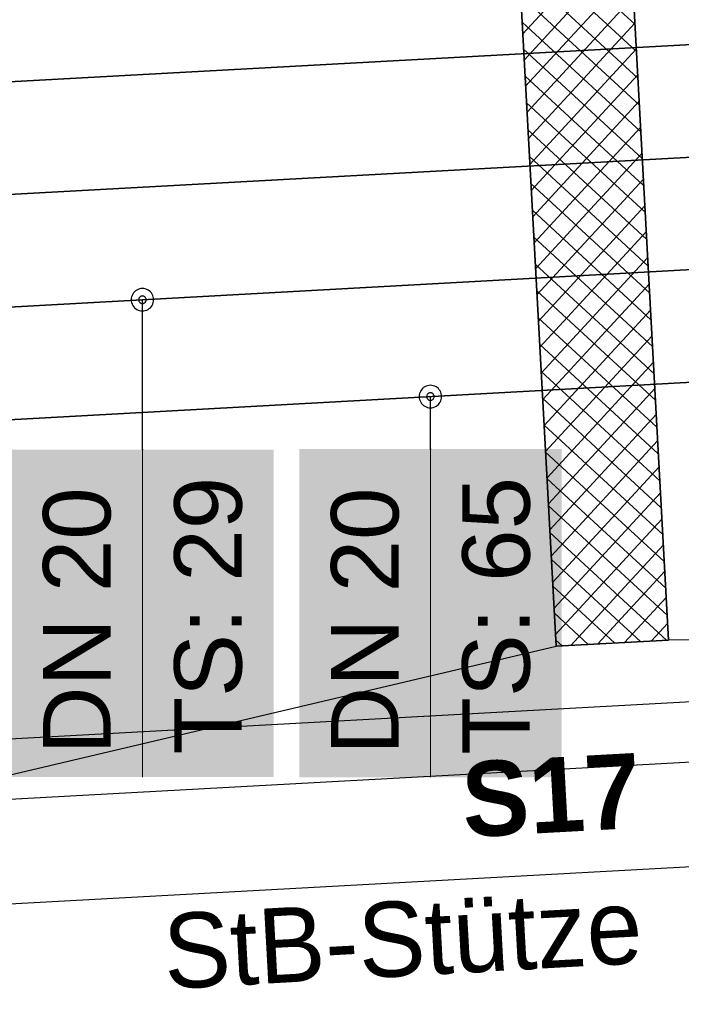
# Model space of a CAD drawing. Extents: x 199 to 1388, y 138 to 979.
# Tile 36 of 155: x 673 to 690, y 389 to 416. Entities that reach past the tile are written whole.
import ezdxf
from ezdxf.lldxf.tags import DXFTag

# ---------------------------------------------------------------- set-up
doc = ezdxf.new("R2010")
doc.units = 0
doc.layers.add('02 Raster Gebäude-A07ET47NDI', color=7, linetype='Continuous', lineweight=25)
doc.layers.add('H_Text', color=7, linetype='Continuous', lineweight=25)
for name, color, linetype, lineweight, true_color in [('20 Bodenaufbau - Gefällelinien', 7, 'Continuous', 25, 0x848484), ('20 Dach Stb-Decke-A07ET47IDI', 7, 'Continuous', 25, 0x848484), ('20 Stützen - Beschriftung-A07ET47VDI', 7, 'Continuous', 25, 0x848484), ('70 Bodenabläufe+Rinnen', 7, 'Continuous', 25, 0x848484), ('A-0', 7, 'Continuous', 25, 0x848484), ('H_Ruecklauf', 5, 'STRICHLINIE2', 35, 0x0000ff), ('H_Vorlauf', 1, 'Continuous', 35, 0xff0000), ('UPO_Loop2', 140, 'Continuous', 30, 0x00bfff)]:
    doc.layers.add(name, color=color, linetype=linetype, lineweight=lineweight, true_color=true_color)
doc.styles.get("Standard").update_dxf_attribs({"font": 'arial.ttf'})
tags = doc.linetypes.add('Raster-A07ET47ODI', pattern=[0.2, 0.1, -0.05, 0, -0.05]).pattern_tags.tags
tags[10:11] = [DXFTag(74, 4), DXFTag(75, 0), DXFTag(340, '0'), DXFTag(46, 1.0), DXFTag(50, 0.0), DXFTag(44, 0.0), DXFTag(45, 0.0)]
tags[8:9] = [DXFTag(74, 4), DXFTag(75, 0), DXFTag(340, '0'), DXFTag(46, 1.0), DXFTag(50, 0.0), DXFTag(44, 0.0), DXFTag(45, 0.0)]
tags[6:7] = [DXFTag(74, 4), DXFTag(75, 0), DXFTag(340, '0'), DXFTag(46, 1.0), DXFTag(50, 0.0), DXFTag(44, 0.0), DXFTag(45, 0.0)]
tags[4:5] = [DXFTag(74, 4), DXFTag(75, 0), DXFTag(340, '0'), DXFTag(46, 1.0), DXFTag(50, 0.0), DXFTag(44, 0.0), DXFTag(45, 0.0)]
tags = doc.linetypes.add('STRICHLINIE2', pattern=[9.525, 6.35, -3.175]).pattern_tags.tags
tags[6:7] = [DXFTag(74, 4), DXFTag(75, 0), DXFTag(340, '0'), DXFTag(46, 0.0), DXFTag(50, 0.0), DXFTag(44, 0.0), DXFTag(45, 0.0)]
tags[4:5] = [DXFTag(74, 4), DXFTag(75, 0), DXFTag(340, '0'), DXFTag(46, 0.0), DXFTag(50, 0.0), DXFTag(44, 0.0), DXFTag(45, 0.0)]
tags = doc.linetypes.add('Öffnungslinie Tür Fenster-A07ET47JDI', pattern=[0.115, 0.075, -0.04]).pattern_tags.tags
tags[6:7] = [DXFTag(74, 4), DXFTag(75, 0), DXFTag(340, '0'), DXFTag(46, 1.0), DXFTag(50, 0.0), DXFTag(44, 0.0), DXFTag(45, 0.0)]
tags[4:5] = [DXFTag(74, 4), DXFTag(75, 0), DXFTag(340, '0'), DXFTag(46, 1.0), DXFTag(50, 0.0), DXFTag(44, 0.0), DXFTag(45, 0.0)]

# ---------------------------------------------------------------- blocks, each defined once
blk = doc.blocks.new('Referenz-A07ET47ZDI', base_point=(226.995, 158.1))
at = {"layer": '02 Raster Gebäude-A07ET47NDI', "linetype": 'Raster-A07ET47ODI', "ltscale": 56.250004}
blk.add_line((1013.184, 414.973), (326.933, 377.408), dxfattribs=at)
at = {"layer": '20 Bodenaufbau - Gefällelinien'}
for p, q in [((687.281, 448.887), (690.014, 398.962)), ((687.018, 398.798), (684.285, 448.723)), ((690.014, 398.962), (687.018, 398.798)), ((693.375, 393.068), (653.435, 390.881))]:
    blk.add_line(p, q, dxfattribs=at)
at = {"layer": '20 Bodenaufbau - Gefällelinien', "linetype": 'Öffnungslinie Tür Fenster-A07ET47JDI', "ltscale": 56.250004}
for p, q in [((763.139, 399.184), (690.014, 398.962)), ((653.435, 390.881), (687.018, 398.798))]:
    blk.add_line(p, q, dxfattribs=at)
at = {"layer": '20 Dach Stb-Decke-A07ET47IDI', "linetype": 'Öffnungslinie Tür Fenster-A07ET47JDI', "ltscale": 56.250004}
blk.add_line((653.281, 393.671), (693.221, 395.858), dxfattribs=at)
at = {"layer": '70 Bodenabläufe+Rinnen'}
for p, q in [((687.281, 448.887), (690.014, 398.962)), ((687.018, 398.798), (684.285, 448.723)), ((689.115, 415.384), (685.951, 418.302)), ((688.96, 418.203), (686.124, 415.127)), ((689.154, 414.668), (685.99, 417.585)), ((688.999, 417.507), (686.162, 414.431)), ((689.193, 413.951), (686.029, 416.869)), ((689.037, 416.81), (686.201, 413.735)), ((689.232, 413.235), (686.068, 416.153)), ((689.075, 416.114), (686.239, 413.038)), ((689.272, 412.519), (686.107, 415.437)), ((689.113, 415.418), (686.277, 412.342)), ((689.311, 411.803), (686.147, 414.72)), ((689.151, 414.722), (686.315, 411.646)), ((689.35, 411.086), (686.186, 414.004)), ((689.189, 414.025), (686.353, 410.95)), ((689.227, 413.329), (686.391, 410.253)), ((689.389, 410.37), (686.225, 413.288)), ((689.428, 409.654), (686.264, 412.571)), ((689.265, 412.633), (686.429, 409.557)), ((689.468, 408.937), (686.303, 411.855)), ((689.303, 411.937), (686.467, 408.861)), ((689.342, 411.24), (686.505, 408.165)), ((689.507, 408.221), (686.343, 411.139)), ((689.38, 410.544), (686.544, 407.468)), ((689.546, 407.505), (686.382, 410.423)), ((689.585, 406.789), (686.421, 409.706)), ((689.418, 409.848), (686.582, 406.772)), ((689.456, 409.152), (686.62, 406.076)), ((689.624, 406.072), (686.46, 408.99)), ((689.494, 408.455), (686.658, 405.38)), ((689.664, 405.356), (686.499, 408.274)), ((689.703, 404.64), (686.539, 407.558)), ((689.532, 407.759), (686.696, 404.683)), ((689.57, 407.063), (686.734, 403.987)), ((689.742, 403.924), (686.578, 406.841)), ((689.608, 406.367), (686.772, 403.291)), ((689.781, 403.207), (686.617, 406.125)), ((689.646, 405.67), (686.81, 402.595)), ((689.82, 402.491), (686.656, 405.409)), ((689.685, 404.974), (686.848, 401.898)), ((689.86, 401.775), (686.695, 404.692)), ((689.723, 404.278), (686.887, 401.202)), ((689.899, 401.058), (686.735, 403.976)), ((689.761, 403.582), (686.925, 400.506)), ((689.938, 400.342), (686.774, 403.26)), ((689.799, 402.885), (686.963, 399.81)), ((689.977, 399.626), (686.813, 402.544)), ((689.837, 402.189), (687.001, 399.113)), ((689.963, 398.959), (686.852, 401.827)), ((689.875, 401.493), (687.41, 398.819)), ((689.267, 398.921), (686.892, 401.111)), ((689.913, 400.797), (688.126, 398.859)), ((688.57, 398.883), (686.931, 400.395)), ((689.951, 400.1), (688.843, 398.898)), ((687.874, 398.845), (686.97, 399.679)), ((689.989, 399.404), (689.559, 398.937)), ((687.178, 398.807), (687.009, 398.962)), ((690.014, 398.962), (687.018, 398.798))]:
    blk.add_line(p, q, dxfattribs=at)
at = {"layer": 'A-0', "linetype": 'Continuous', "ltscale": 312.5}
for p, q in [((690.014, 398.962), (687.281, 448.887)), ((684.285, 448.723), (687.018, 398.798)), ((687.018, 398.798), (690.014, 398.962))]:
    blk.add_line(p, q, dxfattribs=at)
at = {"layer": '20 Stützen - Beschriftung-A07ET47VDI', "char_height": 2, "attachment_point": 1, "rotation": 3.1332}
for s, insert in [('{\\fCentury Gothic|b1|i0;S17}', (684.452, 395.695)), ('{\\fCentury Gothic;StB-Stütze}', (676.484, 391.649))]:
    blk.add_mtext(s, dxfattribs=dict(at, insert=insert))

msp = doc.modelspace()

# ---------------------------------------------------------------- linework, layer by layer
at = {"layer": 'H_Ruecklauf', "ltscale": 0.35}
for p, q in [((608.465, 407.347), (754.252, 415.319)), ((654.479, 403.854), (760.574, 409.674))]:
    msp.add_line(p, q, dxfattribs=at)
at = {"layer": 'H_Text'}
for p, q in [((675.938, 408.335), (675.9, 408.327)), ((675.977, 408.338), (675.938, 408.335)), ((676.017, 408.335), (675.977, 408.338)), ((676.055, 408.327), (676.017, 408.335)), ((675.68, 408.077), (675.677, 408.038)), ((675.688, 408.115), (675.68, 408.077)), ((675.7, 408.152), (675.688, 408.115)), ((675.718, 408.188), (675.7, 408.152)), ((675.739, 408.22), (675.718, 408.188)), ((675.765, 408.25), (675.739, 408.22)), ((675.795, 408.276), (675.765, 408.25)), ((675.827, 408.297), (675.795, 408.276)), ((675.863, 408.315), (675.827, 408.297)), ((675.9, 408.327), (675.863, 408.315)), ((675.885, 408.076), (675.881, 408.063)), ((675.891, 408.088), (675.885, 408.076)), ((675.898, 408.098), (675.891, 408.088)), ((675.907, 408.108), (675.898, 408.098)), ((675.917, 408.117), (675.907, 408.108)), ((675.927, 408.124), (675.917, 408.117)), ((675.939, 408.13), (675.927, 408.124)), ((675.952, 408.134), (675.939, 408.13)), ((675.964, 408.137), (675.952, 408.134)), ((675.977, 408.138), (675.964, 408.137)), ((675.991, 408.137), (675.977, 408.138)), ((676.003, 408.134), (675.991, 408.137)), ((676.016, 408.13), (676.003, 408.134)), ((676.027, 408.124), (676.016, 408.13)), ((676.038, 408.117), (676.027, 408.124)), ((676.048, 408.108), (676.038, 408.117)), ((676.057, 408.098), (676.048, 408.108)), ((676.092, 408.315), (676.055, 408.327)), ((676.064, 408.088), (676.057, 408.098)), ((676.07, 408.076), (676.064, 408.088)), ((676.074, 408.063), (676.07, 408.076)), ((676.127, 408.297), (676.092, 408.315)), ((676.16, 408.276), (676.127, 408.297)), ((676.19, 408.25), (676.16, 408.276)), ((676.216, 408.22), (676.19, 408.25)), ((676.237, 408.188), (676.216, 408.22)), ((676.255, 408.152), (676.237, 408.188)), ((676.267, 408.115), (676.255, 408.152)), ((676.275, 408.077), (676.267, 408.115)), ((676.277, 408.038), (676.275, 408.077)), ((675.677, 408.038), (675.68, 407.998)), ((675.68, 407.998), (675.688, 407.96)), ((675.688, 407.96), (675.7, 407.923)), ((675.7, 407.923), (675.718, 407.888)), ((675.718, 407.888), (675.739, 407.855)), ((675.739, 407.855), (675.765, 407.825)), ((675.765, 407.825), (675.795, 407.8)), ((675.878, 408.051), (675.877, 408.038)), ((675.877, 408.038), (675.878, 408.024)), ((675.881, 408.063), (675.878, 408.051)), ((675.878, 408.024), (675.881, 408.012)), ((675.881, 408.012), (675.885, 407.999)), ((675.885, 407.999), (675.891, 407.988)), ((675.891, 407.988), (675.898, 407.977)), ((675.898, 407.977), (675.907, 407.967)), ((675.907, 407.967), (675.917, 407.958)), ((675.917, 407.958), (675.927, 407.951)), ((675.927, 407.951), (675.939, 407.945)), ((675.939, 407.945), (675.952, 407.941)), ((675.952, 407.941), (675.964, 407.938)), ((675.964, 407.938), (675.977, 407.938)), ((675.977, 404.043), (675.977, 408.038)), ((675.977, 407.938), (675.991, 407.938)), ((675.991, 407.938), (676.003, 407.941)), ((676.003, 407.941), (676.016, 407.945)), ((676.016, 407.945), (676.027, 407.951)), ((676.027, 407.951), (676.038, 407.958)), ((676.038, 407.958), (676.048, 407.967)), ((676.048, 407.967), (676.057, 407.977)), ((676.057, 407.977), (676.064, 407.988)), ((676.064, 407.988), (676.07, 407.999)), ((676.07, 407.999), (676.074, 408.012)), ((676.077, 408.051), (676.074, 408.063)), ((676.074, 408.012), (676.077, 408.024)), ((676.077, 408.038), (676.077, 408.051)), ((676.077, 408.024), (676.077, 408.038)), ((676.16, 407.8), (676.19, 407.825)), ((676.19, 407.825), (676.216, 407.855)), ((676.216, 407.855), (676.237, 407.888)), ((676.237, 407.888), (676.255, 407.923)), ((676.255, 407.923), (676.267, 407.96)), ((676.267, 407.96), (676.275, 407.998)), ((676.275, 407.998), (676.277, 408.038)), ((675.795, 407.8), (675.827, 407.778)), ((675.827, 407.778), (675.863, 407.76)), ((675.863, 407.76), (675.9, 407.748)), ((675.9, 407.748), (675.938, 407.74)), ((675.938, 407.74), (675.977, 407.738)), ((675.977, 407.738), (676.017, 407.74)), ((676.017, 407.74), (676.055, 407.748)), ((676.055, 407.748), (676.092, 407.76)), ((676.092, 407.76), (676.127, 407.778)), ((676.127, 407.778), (676.16, 407.8)), ((683.511, 405.715), (683.479, 405.693)), ((683.547, 405.732), (683.511, 405.715)), ((683.584, 405.745), (683.547, 405.732)), ((683.622, 405.753), (683.584, 405.745)), ((683.661, 405.755), (683.622, 405.753)), ((683.701, 405.753), (683.661, 405.755)), ((683.739, 405.745), (683.701, 405.753)), ((683.776, 405.732), (683.739, 405.745)), ((683.811, 405.715), (683.776, 405.732)), ((683.844, 405.693), (683.811, 405.715)), ((683.364, 405.494), (683.361, 405.455)), ((683.361, 405.455), (683.364, 405.416)), ((683.372, 405.533), (683.364, 405.494)), ((683.384, 405.57), (683.372, 405.533)), ((683.402, 405.605), (683.384, 405.57)), ((683.423, 405.638), (683.402, 405.605)), ((683.449, 405.667), (683.423, 405.638)), ((683.479, 405.693), (683.449, 405.667)), ((683.562, 405.468), (683.561, 405.455)), ((683.561, 405.455), (683.562, 405.442)), ((683.565, 405.481), (683.562, 405.468)), ((683.569, 405.493), (683.565, 405.481)), ((683.575, 405.505), (683.569, 405.493)), ((683.582, 405.516), (683.575, 405.505)), ((683.591, 405.526), (683.582, 405.516)), ((683.601, 405.534), (683.591, 405.526)), ((683.611, 405.542), (683.601, 405.534)), ((683.623, 405.547), (683.611, 405.542)), ((683.636, 405.552), (683.623, 405.547)), ((683.648, 405.554), (683.636, 405.552)), ((683.661, 405.555), (683.648, 405.554)), ((683.674, 405.554), (683.661, 405.555)), ((683.661, 404.053), (683.661, 405.455)), ((683.687, 405.552), (683.674, 405.554)), ((683.7, 405.547), (683.687, 405.552)), ((683.711, 405.542), (683.7, 405.547)), ((683.722, 405.534), (683.711, 405.542)), ((683.732, 405.526), (683.722, 405.534)), ((683.741, 405.516), (683.732, 405.526)), ((683.748, 405.505), (683.741, 405.516)), ((683.754, 405.493), (683.748, 405.505)), ((683.758, 405.481), (683.754, 405.493)), ((683.761, 405.468), (683.758, 405.481)), ((683.761, 405.455), (683.761, 405.468)), ((683.761, 405.442), (683.761, 405.455)), ((683.874, 405.667), (683.844, 405.693)), ((683.899, 405.638), (683.874, 405.667)), ((683.921, 405.605), (683.899, 405.638)), ((683.939, 405.57), (683.921, 405.605)), ((683.951, 405.533), (683.939, 405.57)), ((683.959, 405.494), (683.951, 405.533)), ((683.961, 405.455), (683.959, 405.494)), ((683.959, 405.416), (683.961, 405.455)), ((683.364, 405.416), (683.372, 405.377)), ((683.372, 405.377), (683.384, 405.34)), ((683.384, 405.34), (683.402, 405.305)), ((683.402, 405.305), (683.423, 405.272)), ((683.423, 405.272), (683.449, 405.243)), ((683.449, 405.243), (683.479, 405.217)), ((683.479, 405.217), (683.511, 405.195)), ((683.511, 405.195), (683.547, 405.178)), ((683.562, 405.442), (683.565, 405.429)), ((683.565, 405.429), (683.569, 405.417)), ((683.569, 405.417), (683.575, 405.405)), ((683.575, 405.405), (683.582, 405.394)), ((683.582, 405.394), (683.591, 405.384)), ((683.591, 405.384), (683.601, 405.376)), ((683.601, 405.376), (683.611, 405.368)), ((683.611, 405.368), (683.623, 405.363)), ((683.623, 405.363), (683.636, 405.358)), ((683.636, 405.358), (683.648, 405.356)), ((683.648, 405.356), (683.661, 405.355)), ((683.661, 405.355), (683.674, 405.356)), ((683.674, 405.356), (683.687, 405.358)), ((683.687, 405.358), (683.7, 405.363)), ((683.7, 405.363), (683.711, 405.368)), ((683.711, 405.368), (683.722, 405.376)), ((683.722, 405.376), (683.732, 405.384)), ((683.732, 405.384), (683.741, 405.394)), ((683.741, 405.394), (683.748, 405.405)), ((683.748, 405.405), (683.754, 405.417)), ((683.754, 405.417), (683.758, 405.429)), ((683.758, 405.429), (683.761, 405.442)), ((683.776, 405.178), (683.811, 405.195)), ((683.811, 405.195), (683.844, 405.217)), ((683.844, 405.217), (683.874, 405.243)), ((683.874, 405.243), (683.899, 405.272)), ((683.899, 405.272), (683.921, 405.305)), ((683.921, 405.305), (683.939, 405.34)), ((683.939, 405.34), (683.951, 405.377)), ((683.951, 405.377), (683.959, 405.416)), ((683.547, 405.178), (683.584, 405.165)), ((683.584, 405.165), (683.622, 405.158)), ((683.622, 405.158), (683.661, 405.155)), ((683.661, 405.155), (683.701, 405.158)), ((683.701, 405.158), (683.739, 405.165)), ((683.739, 405.165), (683.776, 405.178)), ((675.968, 404.044), (675.967, 404.043)), ((675.967, 404.043), (675.968, 404.041)), ((675.969, 404.048), (675.968, 404.047)), ((675.968, 404.047), (675.968, 404.045)), ((675.968, 404.045), (675.968, 404.044)), ((675.968, 404.041), (675.968, 404.04)), ((675.968, 404.04), (675.968, 404.039)), ((675.968, 404.039), (675.969, 404.038)), ((675.97, 404.049), (675.969, 404.048)), ((675.969, 404.038), (675.97, 404.037)), ((675.971, 404.051), (675.97, 404.05)), ((675.97, 404.05), (675.97, 404.049)), ((675.97, 404.037), (675.97, 404.036)), ((675.97, 404.036), (675.971, 404.035)), ((675.972, 404.051), (675.971, 404.051)), ((675.971, 404.035), (675.972, 404.034)), ((675.974, 404.052), (675.972, 404.051)), ((675.972, 404.034), (675.974, 404.034)), ((675.975, 404.052), (675.974, 404.052)), ((675.974, 404.034), (675.975, 404.033)), ((675.976, 404.053), (675.975, 404.052)), ((675.975, 404.033), (675.976, 404.033)), ((675.977, 404.053), (675.976, 404.053)), ((675.976, 404.033), (675.977, 404.033)), ((675.979, 404.053), (675.977, 404.053)), ((675.977, 404.033), (675.979, 404.033)), ((675.98, 404.052), (675.979, 404.053)), ((675.979, 404.033), (675.98, 404.033)), ((675.981, 404.052), (675.98, 404.052)), ((675.98, 404.033), (675.981, 404.034)), ((675.982, 404.051), (675.981, 404.052)), ((675.981, 404.034), (675.982, 404.034)), ((675.984, 404.051), (675.982, 404.051)), ((675.982, 404.034), (675.984, 404.035)), ((675.985, 404.05), (675.984, 404.051)), ((675.984, 404.035), (675.985, 404.036)), ((675.985, 404.049), (675.985, 404.05)), ((675.986, 404.048), (675.985, 404.049)), ((675.985, 404.037), (675.986, 404.038)), ((675.985, 404.036), (675.985, 404.037)), ((675.987, 404.047), (675.986, 404.048)), ((675.986, 404.038), (675.987, 404.039)), ((675.987, 404.045), (675.987, 404.047)), ((675.987, 404.044), (675.987, 404.045)), ((675.987, 404.043), (675.987, 404.044)), ((675.987, 404.041), (675.987, 404.043)), ((675.987, 404.04), (675.987, 404.041)), ((675.987, 404.039), (675.987, 404.04)), ((683.652, 404.054), (683.651, 404.053)), ((683.651, 404.053), (683.652, 404.051)), ((683.653, 404.058), (683.652, 404.057)), ((683.652, 404.057), (683.652, 404.055)), ((683.652, 404.055), (683.652, 404.054)), ((683.652, 404.051), (683.652, 404.05)), ((683.652, 404.05), (683.652, 404.049)), ((683.652, 404.049), (683.653, 404.048)), ((683.654, 404.06), (683.653, 404.059)), ((683.653, 404.059), (683.653, 404.058)), ((683.653, 404.048), (683.653, 404.047)), ((683.653, 404.047), (683.654, 404.046)), ((683.655, 404.061), (683.654, 404.06)), ((683.654, 404.046), (683.655, 404.045)), ((683.656, 404.061), (683.655, 404.061)), ((683.655, 404.045), (683.656, 404.044)), ((683.658, 404.062), (683.656, 404.061)), ((683.656, 404.044), (683.658, 404.044)), ((683.659, 404.062), (683.658, 404.062)), ((683.658, 404.044), (683.659, 404.043)), ((683.66, 404.063), (683.659, 404.062)), ((683.659, 404.043), (683.66, 404.043)), ((683.661, 404.063), (683.66, 404.063)), ((683.66, 404.043), (683.661, 404.043)), ((683.663, 404.063), (683.661, 404.063)), ((683.661, 404.043), (683.663, 404.043)), ((683.664, 404.062), (683.663, 404.063)), ((683.663, 404.043), (683.664, 404.043)), ((683.665, 404.062), (683.664, 404.062)), ((683.664, 404.043), (683.665, 404.044)), ((683.666, 404.061), (683.665, 404.062)), ((683.665, 404.044), (683.666, 404.044)), ((683.668, 404.061), (683.666, 404.061)), ((683.666, 404.044), (683.668, 404.045)), ((683.668, 404.06), (683.668, 404.061)), ((683.669, 404.059), (683.668, 404.06)), ((683.668, 404.046), (683.669, 404.047)), ((683.668, 404.045), (683.668, 404.046)), ((683.67, 404.058), (683.669, 404.059)), ((683.669, 404.047), (683.67, 404.048)), ((683.671, 404.057), (683.67, 404.058)), ((683.67, 404.048), (683.671, 404.049)), ((683.671, 404.055), (683.671, 404.057)), ((683.671, 404.054), (683.671, 404.055)), ((683.671, 404.053), (683.671, 404.054)), ((683.671, 404.051), (683.671, 404.053)), ((683.671, 404.05), (683.671, 404.051)), ((683.671, 404.049), (683.671, 404.05))]:
    msp.add_line(p, q, dxfattribs=at)
at = {"layer": 'H_Text', "lineweight": 18}
for p, q in [((675.977, 395.308), (675.977, 404.043)), ((683.661, 395.303), (683.661, 404.053))]:
    msp.add_line(p, q, dxfattribs=at)
at = {"layer": 'H_Text', "color": 7, "true_color": 0xffffff}
for points in [[(672.477, 395.308), (679.477, 395.308), (672.477, 404.043)], [(679.477, 395.308), (672.477, 404.043), (679.477, 404.043)], [(680.161, 395.303), (687.161, 395.303), (680.161, 404.053)], [(687.161, 395.303), (680.161, 404.053), (687.161, 404.053)]]:
    msp.add_solid(points, dxfattribs=at)
at = {"layer": 'H_Vorlauf'}
for p, q in [((608.301, 410.342), (751.091, 418.15)), ((655.065, 406.89), (757.412, 412.504))]:
    msp.add_line(p, q, dxfattribs=at)

# ---------------------------------------------------------------- block references
at = {"layer": 'UPO_Loop2', "color": 219, "lineweight": 80, "ltscale": 4000.00006, "true_color": 0x642165}
msp.add_blockref('Referenz-A07ET47ZDI', (226.995, 158.1), dxfattribs=at)

# ---------------------------------------------------------------- texts
at = {"layer": 'H_Text', "char_height": 1.8, "attachment_point": 1, "rotation": 90}
for s, insert in [('{\\fArial;TS: 29}', (676.827, 395.908)), ('{\\fArial;TS: 65}', (684.511, 395.903)), ('{\\fArial;DN 20}', (673.327, 395.908)), ('{\\fArial;DN 20}', (681.011, 395.903))]:
    msp.add_mtext(s, dxfattribs=dict(at, insert=insert))

doc.saveas('drawing.dxf')
